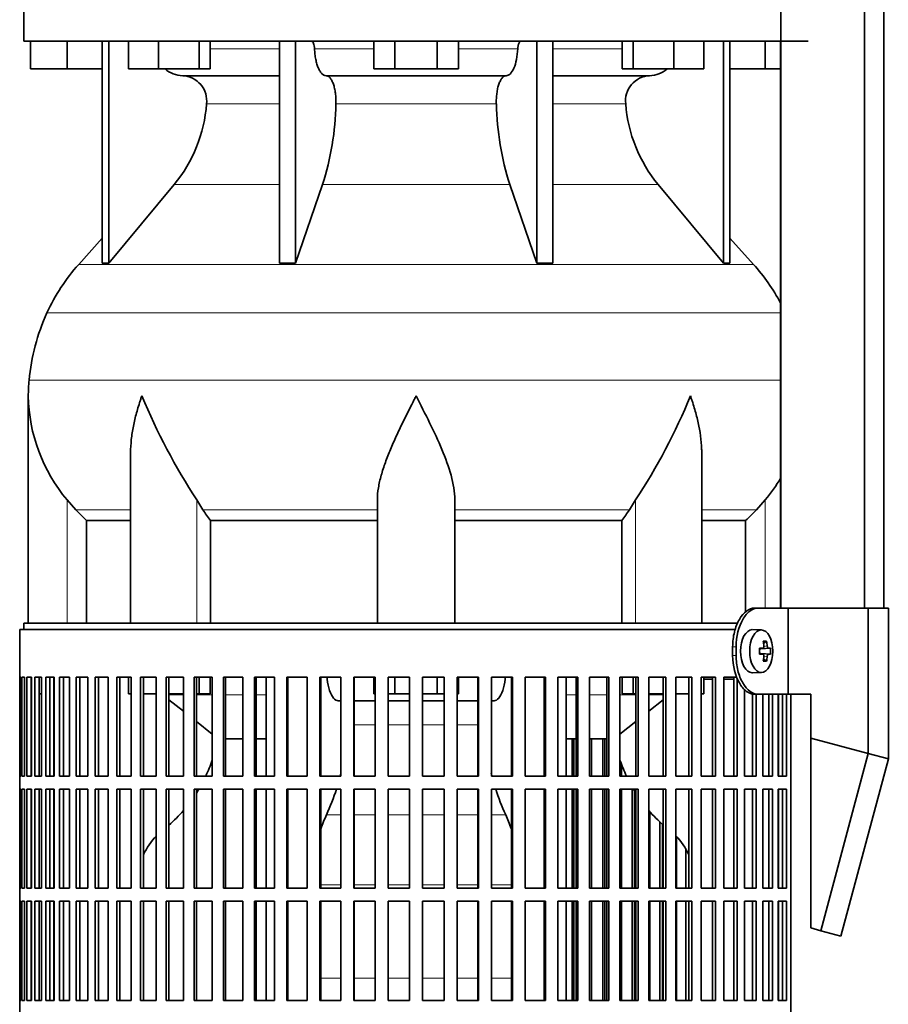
# Model space of a CAD drawing. Header units: millimetres. Extents: x 160 to 768, y -1238 to 1433.
# Tile 9 of 15: x 164 to 366, y 86 to 315. Entities that reach past the tile are written whole.
import ezdxf

# ---------------------------------------------------------------- set-up
doc = ezdxf.new("R2010")
doc.units = ezdxf.units.MM
for name, color, linetype in [('LOW_134-5', 7, 'Continuous'), ('M5X8_UNI7687', 7, 'Continuous'), ('VSI134_DIFFUSORE', 7, 'Continuous'), ('VSI134_FILTRO_A', 7, 'Continuous'), ('VSI134_FILTRO_B', 7, 'Continuous'), ('VSI134_SUPPORTO_', 7, 'Continuous'), ('VSI134_TERMINALE', 7, 'Continuous')]:
    doc.layers.add(name, color=color, linetype=linetype)

# ---------------------------------------------------------------- blocks, each defined once
blk = doc.blocks.new('SE')
at = {"layer": 'LOW_134-5', "color": 7, "linetype": 'Continuous', "lineweight": 35}
for p, q in [((340.92, 919.68), (340.92, 178.18)), ((360.31, 178.18), (360.31, 919.68)), ((364.86, 178.18), (364.86, 919.68)), ((340.85, 309.68), (340.85, 178.18))]:
    blk.add_line(p, q, dxfattribs=at)
at = {"layer": 'M5X8_UNI7687', "color": 7, "linetype": 'Continuous', "lineweight": 35}
for p, q in [((336.43, 173.11), (334.34, 173.18)), ((337.6, 170.52), (336.93, 169.98)), ((335.95, 168.81), (336.75, 168.89)), ((336.75, 167.47), (335.95, 167.56)), ((338.49, 168.88), (336.27, 168.72)), ((338.49, 167.49), (336.27, 167.65)), ((337.6, 165.85), (336.93, 166.39)), ((334.34, 163.18), (336.43, 163.25))]:
    blk.add_line(p, q, dxfattribs=at)
at = {"layer": 'M5X8_UNI7687', "color": 4, "linetype": 'Continuous', "lineweight": 9}
for p, q in [((336.99, 169.31), (337.78, 169.39)), ((335.95, 168.81), (336.73, 168.89)), ((336.73, 167.47), (335.95, 167.56)), ((338.05, 168.89), (336.27, 168.72)), ((336.27, 167.65), (338.05, 167.47)), ((337.78, 166.98), (336.99, 167.05))]:
    blk.add_line(p, q, dxfattribs=at)
at = {"layer": 'M5X8_UNI7687', "color": 7, "linetype": 'Continuous', "lineweight": 35}
blk.add_arc((329.25, 168.18), 9.27, 355.7167, 4.2833, dxfattribs=at)
for centre, major_axis, ratio, start_param, end_param in [((334.29, 168.18), (0, -5), 0.544639, 3.141593, 6.283185), ((330.94, 165.12), (7.92, 4.79), 0.318449, 0.410036, 0.559729), ((329.18, 168.18), (0, 10), 0.788011, 4.833518, 4.948078), ((329.01, 168.18), (0, 10), 0.882948, 4.833518, 4.948078), ((329.1, 168.03), (9.97, 0.73), 0.047468, 0.695348, 0.809907), ((332.61, 168.18), (0, -9.26), 0.361923, 1.49595, 1.645642), ((336.27, 169.22), (-0.975, -0.099), 0.510424, 1.182652, 1.511361), ((336.27, 167.15), (-0.975, 0.099), 0.510424, 4.771824, 5.100533), ((329.1, 168.34), (9.97, -0.73), 0.047468, -0.809907, -0.695348), ((329.18, 168.18), (0, -10), 0.788011, 1.335108, 1.449667), ((329.01, 168.18), (0, -10), 0.882948, 1.335108, 1.449667), ((329.1, 168.03), (9.97, 0.73), 0.047468, 0.33853, 0.453089), ((329.1, 168.34), (9.97, -0.73), 0.047468, -0.453089, -0.33853), ((330.94, 171.25), (7.92, -4.79), 0.318449, -0.559729, -0.410036), ((334.29, 168.18), (0, -5), 0.544639, 0, 0.01805)]:
    blk.add_ellipse(centre, major_axis=major_axis, ratio=ratio, start_param=start_param, end_param=end_param, dxfattribs=at)
blk.add_ellipse((336.38, 168.18), major_axis=(0, -4.93), ratio=0.544639, dxfattribs=at)
for points in [[(336.73, 168.89), (336.74, 168.89), (336.77, 168.9), (336.8, 168.9), (336.82, 168.92), (336.85, 168.93), (336.88, 168.95), (336.9, 168.98), (336.92, 169.01), (336.94, 169.04), (336.96, 169.08), (336.98, 169.12), (336.99, 169.16), (337, 169.2), (337, 169.25), (337.01, 169.29), (337.01, 169.34), (337.01, 169.37), (337, 169.39)], [(337.78, 169.39), (337.78, 169.37), (337.78, 169.34), (337.79, 169.29), (337.8, 169.25), (337.81, 169.2), (337.83, 169.16), (337.84, 169.12), (337.86, 169.08), (337.88, 169.04), (337.9, 169.01), (337.92, 168.98), (337.94, 168.95), (337.96, 168.93), (337.98, 168.92), (338, 168.9), (338.03, 168.9), (338.04, 168.89), (338.05, 168.89)], [(337, 166.98), (337.01, 166.99), (337.01, 167.03), (337.01, 167.07), (337, 167.12), (337, 167.16), (336.99, 167.21), (336.98, 167.25), (336.96, 167.29), (336.94, 167.33), (336.92, 167.36), (336.9, 167.39), (336.88, 167.41), (336.85, 167.43), (336.82, 167.45), (336.8, 167.46), (336.77, 167.47), (336.74, 167.47), (336.73, 167.47)], [(338.05, 167.47), (338.04, 167.47), (338.03, 167.47), (338, 167.46), (337.98, 167.45), (337.96, 167.43), (337.94, 167.41), (337.92, 167.39), (337.9, 167.36), (337.88, 167.33), (337.86, 167.29), (337.84, 167.25), (337.83, 167.21), (337.81, 167.16), (337.8, 167.12), (337.79, 167.07), (337.78, 167.03), (337.78, 166.99), (337.78, 166.98)]]:
    blk.add_open_spline(points, degree=3, dxfattribs=at)
at = {"layer": 'VSI134_DIFFUSORE', "color": 7, "linetype": 'Continuous', "lineweight": 35}
for p, q in [((165.29, 319.68), (165.29, 309.68)), ((165.29, 309.68), (347.29, 309.68)), ((166.79, 303.28), (166.79, 309.68)), ((166.79, 303.28), (166.79, 309.68)), ((175.29, 303.28), (175.29, 309.68)), ((183.46, 309.68), (183.46, 258.23)), ((184.99, 309.68), (184.99, 258.23)), ((189.53, 303.28), (189.53, 309.68)), ((196.47, 303.28), (196.47, 309.68)), ((205.95, 303.28), (205.95, 309.68)), ((208.49, 303.28), (208.49, 309.68)), ((224.59, 309.68), (224.59, 258.23)), ((228.29, 309.68), (228.29, 258.23)), ((246.47, 303.28), (246.47, 309.68)), ((251.38, 303.28), (251.38, 309.68)), ((261.2, 303.28), (261.2, 309.68)), ((266.1, 303.28), (266.1, 309.68)), ((284.29, 309.68), (284.29, 258.23)), ((287.99, 309.68), (287.99, 258.23)), ((304.08, 303.28), (304.08, 309.68)), ((306.63, 303.28), (306.63, 309.68)), ((316.11, 303.28), (316.11, 309.68)), ((323.05, 303.28), (323.05, 309.68)), ((327.59, 309.68), (327.59, 258.23)), ((329.12, 309.68), (329.12, 258.23)), ((337.29, 303.28), (337.29, 309.68)), ((175.29, 303.28), (166.79, 303.28)), ((183.46, 303.28), (175.29, 303.28)), ((196.47, 303.28), (189.53, 303.28)), ((205.95, 303.28), (196.47, 303.28)), ((202.12, 301.68), (224.59, 301.68)), ((208.49, 303.28), (205.95, 303.28)), ((235.38, 301.68), (277.2, 301.68)), ((251.38, 303.28), (246.47, 303.28)), ((261.2, 303.28), (251.38, 303.28)), ((266.1, 303.28), (261.2, 303.28)), ((287.99, 301.68), (310.46, 301.68)), ((306.63, 303.28), (304.08, 303.28)), ((316.11, 303.28), (306.63, 303.28)), ((323.05, 303.28), (316.11, 303.28)), ((337.29, 303.28), (329.12, 303.28)), ((340.85, 303.28), (337.29, 303.28)), ((184.99, 258.23), (200.15, 276.44)), ((228.29, 258.23), (234.57, 276.44)), ((278.01, 276.44), (284.29, 258.23)), ((312.43, 276.44), (327.59, 258.23)), ((183.46, 264), (177.99, 257.93)), ((334.59, 257.93), (329.12, 264)), ((183.46, 258.23), (184.99, 258.23)), ((224.59, 258.23), (228.29, 258.23)), ((284.29, 258.23), (287.99, 258.23)), ((327.59, 258.23), (329.12, 258.23)), ((166.29, 227.42), (166.29, 174.68)), ((190.01, 214.04), (190.01, 174.68)), ((322.57, 174.68), (322.57, 214.04)), ((177.3, 200.98), (175.29, 203.28)), ((206.8, 200.98), (205.38, 203.28)), ((247.29, 174.68), (247.29, 203.28)), ((265.29, 174.68), (265.29, 203.28)), ((307.2, 203.28), (305.78, 200.98)), ((337.29, 203.28), (335.28, 200.98)), ((179.82, 198.54), (190.01, 198.54)), ((179.82, 174.68), (179.82, 198.54)), ((208.58, 198.54), (247.29, 198.54)), ((208.58, 174.68), (208.58, 198.54)), ((265.29, 198.54), (304, 198.54)), ((304, 198.54), (304, 174.68)), ((322.57, 198.54), (332.76, 198.54)), ((332.76, 198.54), (332.76, 177.32))]:
    blk.add_line(p, q, dxfattribs=at)
at = {"layer": 'VSI134_DIFFUSORE', "color": 4, "linetype": 'Continuous', "lineweight": 9}
for p, q in [((208.49, 307.91), (224.59, 307.91)), ((232.72, 307.91), (246.47, 307.91)), ((266.1, 307.91), (279.86, 307.91)), ((287.99, 307.91), (304.08, 307.91)), ((224.59, 295.14), (207.66, 295.14)), ((274.9, 295.14), (237.68, 295.14)), ((304.92, 295.14), (287.99, 295.14)), ((200.15, 276.44), (224.59, 276.44)), ((234.57, 276.44), (278.01, 276.44)), ((287.99, 276.44), (312.43, 276.44)), ((177.99, 257.93), (334.59, 257.93)), ((340.85, 246.67), (170.62, 246.67)), ((166.46, 231.04), (340.85, 231.04)), ((175.29, 174.68), (175.29, 203.28)), ((205.38, 174.68), (205.38, 203.28)), ((307.2, 174.68), (307.2, 203.28)), ((337.29, 178.18), (337.29, 203.28)), ((177.3, 200.98), (190.01, 200.98)), ((206.8, 200.98), (247.29, 200.98)), ((265.29, 200.98), (305.78, 200.98)), ((322.57, 200.98), (335.28, 200.98))]:
    blk.add_line(p, q, dxfattribs=at)
at = {"layer": 'VSI134_DIFFUSORE', "color": 7, "linetype": 'Continuous', "lineweight": 35}
for centre, radius, start, end in [((202.35, 308.36), 6.68, 229.5852, 268.0094), ((201.83, 295.82), 5.87, 353.3223, 87.2173), ((310.73, 295.84), 5.85, 92.5772, 186.8833), ((310.23, 308.36), 6.68, 271.9979, 310.3729), ((174.36, 297.66), 33.4, 320.5472, 355.6594), ((172.72, 296.34), 64.97, 342.1602, 358.9354), ((341.37, 296.59), 66.48, 181.2569, 197.6475), ((338.33, 297.71), 33.51, 184.3996, 219.3938), ((210.69, 228.48), 44, 138, 155.5912), ((301.89, 228.48), 44, 27.6842, 42), ((215.24, 226.42), 49, 155.5912, 174.5826), ((204.79, 227.41), 38.5, 174.5826, 180.0352), ((204.98, 228.09), 38.7, 181.0159, 219.8906), ((330.99, 284.95), 149.83, 202.585, 213.0327), ((196.07, 277.31), 133.53, 326.3278, 338.0546), ((307.6, 228.09), 38.7, 320.1094, 329.446), ((239.94, 223.22), 39.91, 213.8601, 218.2043), ((272.67, 223.2), 39.88, 321.7938, 326.1418)]:
    blk.add_arc(centre, radius, start, end, dxfattribs=at)
for points, knots in [([(231.96, 309.68), (232, 309.68), (232.05, 309.67), (232.14, 309.63), (232.19, 309.6), (232.32, 309.47), (232.4, 309.34), (232.54, 309.01), (232.59, 308.82), (232.68, 308.39), (232.71, 308.15), (232.72, 307.91)], [0, 0, 0, 0, 0.125, 0.125, 0.25, 0.25, 0.5, 0.5, 0.75, 0.75, 1, 1, 1, 1]), ([(279.86, 307.91), (279.87, 308.15), (279.9, 308.38), (279.96, 308.71), (279.99, 308.81), (280.05, 309), (280.08, 309.09), (280.15, 309.26), (280.18, 309.33), (280.26, 309.45), (280.31, 309.51), (280.39, 309.6), (280.44, 309.63), (280.53, 309.67), (280.58, 309.68), (280.62, 309.68)], [0, 0, 0, 0, 0.25, 0.25, 0.375, 0.375, 0.5, 0.5, 0.625, 0.625, 0.75, 0.75, 0.875, 0.875, 1, 1, 1, 1]), ([(235.38, 301.68), (235.22, 301.68), (235.06, 301.72), (234.82, 301.84), (234.74, 301.89), (234.58, 302), (234.5, 302.07), (234.27, 302.29), (234.13, 302.48), (233.85, 302.93), (233.72, 303.18), (233.47, 303.74), (233.36, 304.06), (233.16, 304.73), (233.07, 305.09), (232.93, 305.84), (232.86, 306.24), (232.77, 307.06), (232.74, 307.48), (232.72, 307.91)], [0, 0, 0, 0, 0.125, 0.125, 0.1875, 0.1875, 0.25, 0.25, 0.375, 0.375, 0.5, 0.5, 0.625, 0.625, 0.75, 0.75, 0.875, 0.875, 1, 1, 1, 1]), ([(279.86, 307.91), (279.79, 306.2), (279.47, 304.6), (278.5, 302.33), (277.85, 301.68), (277.2, 301.68)], [0, 0, 0, 0, 0.5, 0.5, 1, 1, 1, 1]), ([(235.38, 301.68), (235.46, 301.68), (235.54, 301.67), (235.7, 301.63), (235.78, 301.6), (236.01, 301.47), (236.16, 301.34), (236.46, 301), (236.59, 300.8), (236.79, 300.44), (236.85, 300.31), (236.97, 300.03), (237.03, 299.88), (237.19, 299.42), (237.28, 299.09), (237.4, 298.55), (237.44, 298.37), (237.51, 297.99), (237.54, 297.8), (237.62, 297.21), (237.65, 296.8), (237.69, 295.97), (237.69, 295.55), (237.68, 295.14)], [0, 0, 0, 0, 0.0625, 0.0625, 0.125, 0.125, 0.25, 0.25, 0.375, 0.375, 0.4375, 0.4375, 0.5, 0.5, 0.625, 0.625, 0.6875, 0.6875, 0.75, 0.75, 0.875, 0.875, 1, 1, 1, 1]), ([(274.9, 295.14), (274.89, 295.55), (274.89, 295.97), (274.92, 296.59), (274.93, 296.79), (274.97, 297.2), (274.99, 297.4), (275.07, 297.99), (275.13, 298.37), (275.25, 298.91), (275.3, 299.08), (275.39, 299.42), (275.5, 299.74), (275.61, 300.03), (275.73, 300.3), (275.79, 300.44), (275.99, 300.8), (276.12, 301.01), (276.42, 301.34), (276.57, 301.47), (276.88, 301.64), (277.04, 301.68), (277.2, 301.68)], [0, 0, 0, 0, 0.125, 0.125, 0.1875, 0.1875, 0.25, 0.25, 0.375, 0.375, 0.4375, 0.4375, 0.5, 0.5625, 0.5625, 0.625, 0.625, 0.75, 0.75, 0.875, 0.875, 1, 1, 1, 1]), ([(192.65, 227.41), (192.56, 227.15), (192.46, 226.89), (192.28, 226.36), (192.2, 226.1), (191.94, 225.32), (191.78, 224.8), (191.32, 223.24), (191.06, 222.21), (190.61, 220.13), (190.42, 219.09), (190.15, 217.04), (190.07, 216.02), (190.02, 214.68), (190.01, 214.36), (190.01, 214.03)], [0, 0, 0, 0, 0.03125, 0.03125, 0.0625, 0.0625, 0.125, 0.125, 0.25, 0.25, 0.375, 0.375, 0.5, 0.5, 0.5400162, 0.5400162, 0.5400162, 0.5400162]), ([(256.29, 227.41), (256.16, 227.15), (256.02, 226.89), (255.76, 226.36), (255.63, 226.1), (255.23, 225.32), (254.96, 224.8), (254.18, 223.24), (253.66, 222.21), (252.65, 220.13), (252.15, 219.09), (251.21, 217.04), (250.75, 216.02), (249.91, 213.99), (249.51, 212.98), (248.97, 211.48), (248.8, 210.98), (248.48, 209.98), (248.33, 209.48), (247.91, 208), (247.69, 207.03), (247.38, 205.13), (247.29, 204.19), (247.29, 203.28)], [0, 0, 0, 0, 0.03125, 0.03125, 0.0625, 0.0625, 0.125, 0.125, 0.25, 0.25, 0.375, 0.375, 0.5, 0.5, 0.625, 0.625, 0.6875, 0.6875, 0.75, 0.75, 0.875, 0.875, 1, 1, 1, 1]), ([(265.29, 203.28), (265.29, 205.11), (264.94, 207.01), (263.84, 210.96), (263.1, 212.97), (260.56, 219.05), (258.4, 223.26), (256.29, 227.41)], [0, 0, 0, 0, 0.25, 0.25, 0.5, 0.5, 1, 1, 1, 1]), ([(322.57, 214.03), (322.57, 214.37), (322.56, 214.71), (322.47, 217.1), (322.19, 219.14), (321.52, 222.22), (321.25, 223.25), (320.8, 224.8), (320.64, 225.32), (320.38, 226.1), (320.25, 226.49), (320.12, 226.89), (320.02, 227.15), (319.98, 227.28), (319.93, 227.41)], [0.4588627, 0.4588627, 0.4588627, 0.4588627, 0.5, 0.5, 0.75, 0.75, 0.875, 0.875, 0.9375, 0.9375, 0.96875, 0.984375, 0.984375, 1, 1, 1, 1])]:
    blk.add_open_spline(points, degree=3, knots=knots, dxfattribs=at)
for points in [[(179.82, 198.54), (178.95, 199.32), (178.11, 200.14), (177.3, 200.98)], [(335.28, 200.98), (334.47, 200.14), (333.63, 199.32), (332.76, 198.54)]]:
    blk.add_open_spline(points, degree=3, dxfattribs=at)
at = {"layer": 'VSI134_FILTRO_A', "color": 7, "linetype": 'Continuous', "lineweight": 35}
for p, q in [((330.33, 173.18), (164.29, 173.18)), ((164.29, 173.18), (164.29, -27.82)), ((164.3, 162.18), (164.3, 139.18)), ((164.52, 162.18), (164.3, 162.18)), ((164.52, 162.18), (164.52, 139.18)), ((164.78, 162.18), (164.78, 139.18)), ((165.44, 162.18), (164.78, 162.18)), ((165.44, 162.18), (165.44, 139.18)), ((165.96, 162.18), (165.96, 139.18)), ((167.04, 162.18), (165.96, 162.18)), ((166.94, 162.18), (166.94, 139.18)), ((167.04, 162.18), (167.04, 139.18)), ((167.83, 162.18), (167.83, 139.18)), ((169.33, 162.18), (167.83, 162.18)), ((168.78, 162.18), (168.78, 139.18)), ((169.33, 162.18), (169.33, 139.18)), ((170.37, 162.18), (170.37, 139.18)), ((172.28, 162.18), (170.37, 162.18)), ((171.29, 162.18), (171.29, 139.18)), ((172.28, 162.18), (172.28, 139.18)), ((173.56, 162.18), (173.56, 139.18)), ((175.87, 162.18), (173.56, 162.18)), ((174.45, 162.18), (174.45, 139.18)), ((175.87, 162.18), (175.87, 139.18)), ((177.38, 162.18), (177.38, 139.18)), ((180.07, 162.18), (177.38, 162.18)), ((178.23, 162.18), (178.23, 139.18)), ((180.07, 162.18), (180.07, 139.18)), ((181.81, 162.18), (181.81, 139.18)), ((184.85, 162.18), (181.81, 162.18)), ((182.6, 162.18), (182.6, 139.18)), ((184.85, 162.18), (184.85, 139.18)), ((186.8, 162.18), (186.8, 139.18)), ((190.17, 162.18), (186.8, 162.18)), ((187.53, 162.18), (187.53, 139.18)), ((190.17, 162.18), (190.17, 139.18)), ((196, 162.18), (192.32, 162.18)), ((192.32, 162.18), (192.32, 139.18)), ((192.99, 162.18), (192.99, 139.18)), ((196, 162.18), (196, 139.18)), ((202.29, 162.18), (198.32, 162.18)), ((198.32, 162.18), (198.32, 139.18)), ((198.93, 162.18), (198.93, 139.18)), ((202.29, 162.18), (202.29, 139.18)), ((208.98, 162.18), (204.77, 162.18)), ((204.77, 162.18), (204.77, 139.18)), ((205.31, 162.18), (205.31, 139.18)), ((208.98, 162.18), (208.98, 139.18)), ((216.04, 162.18), (211.61, 162.18)), ((211.61, 162.18), (211.61, 139.18)), ((212.07, 162.18), (212.07, 139.18)), ((216.04, 162.18), (216.04, 139.18)), ((223.41, 162.18), (218.79, 162.18)), ((218.79, 162.18), (218.79, 139.18)), ((219.17, 162.18), (219.17, 139.18)), ((223.41, 162.18), (223.41, 139.18)), ((231.02, 162.18), (226.25, 162.18)), ((226.25, 162.18), (226.25, 139.18)), ((226.55, 162.18), (226.55, 139.18)), ((231.02, 162.18), (231.02, 139.18)), ((238.83, 162.18), (233.94, 162.18)), ((233.94, 162.18), (233.94, 139.18)), ((234.16, 162.18), (234.16, 139.18)), ((238.83, 162.18), (238.83, 139.18)), ((246.76, 162.18), (241.81, 162.18)), ((241.81, 162.18), (241.81, 139.18)), ((241.94, 162.18), (241.94, 139.18)), ((246.76, 162.18), (246.76, 139.18)), ((254.78, 162.18), (249.78, 162.18)), ((249.78, 162.18), (249.78, 139.18)), ((249.82, 162.18), (249.82, 139.18)), ((254.78, 162.18), (254.78, 139.18)), ((262.8, 162.18), (257.8, 162.18)), ((257.8, 162.18), (257.8, 139.18)), ((262.76, 162.18), (262.76, 139.18)), ((262.8, 162.18), (262.8, 139.18)), ((270.77, 162.18), (265.82, 162.18)), ((265.82, 162.18), (265.82, 139.18)), ((270.64, 162.18), (270.64, 139.18)), ((270.77, 162.18), (270.77, 139.18)), ((278.64, 162.18), (273.75, 162.18)), ((273.75, 162.18), (273.75, 139.18)), ((278.42, 162.18), (278.42, 139.18)), ((278.64, 162.18), (278.64, 139.18)), ((286.33, 162.18), (281.56, 162.18)), ((281.56, 162.18), (281.56, 139.18)), ((286.03, 162.18), (286.03, 139.18)), ((286.33, 162.18), (286.33, 139.18)), ((293.79, 162.18), (289.17, 162.18)), ((289.17, 162.18), (289.17, 139.18)), ((293.41, 162.18), (293.41, 139.18)), ((293.79, 162.18), (293.79, 139.18)), ((300.97, 162.18), (296.54, 162.18)), ((296.54, 162.18), (296.54, 139.18)), ((300.51, 162.18), (300.51, 139.18)), ((300.97, 162.18), (300.97, 139.18)), ((307.81, 162.18), (303.59, 162.18)), ((303.59, 162.18), (303.59, 139.18)), ((307.27, 162.18), (307.27, 139.18)), ((307.81, 162.18), (307.81, 139.18)), ((314.26, 162.18), (310.29, 162.18)), ((310.29, 162.18), (310.29, 139.18)), ((313.65, 162.18), (313.65, 139.18)), ((314.26, 162.18), (314.26, 139.18)), ((320.26, 162.18), (316.58, 162.18)), ((316.58, 162.18), (316.58, 139.18)), ((319.59, 162.18), (319.59, 139.18)), ((320.26, 162.18), (320.26, 139.18)), ((325.78, 162.18), (322.41, 162.18)), ((322.41, 162.18), (322.41, 139.18)), ((325.05, 162.18), (325.05, 139.18)), ((325.78, 162.18), (325.78, 139.18)), ((330.77, 162.18), (327.73, 162.18)), ((327.73, 162.18), (327.73, 139.18)), ((329.98, 162.18), (329.98, 139.18)), ((330.77, 161.92), (330.77, 139.18)), ((332.51, 159.25), (332.51, 139.18)), ((334.35, 158.25), (334.35, 139.18)), ((335.2, 158.18), (335.2, 139.18)), ((336.71, 158.18), (336.71, 139.18)), ((338.13, 158.18), (338.13, 139.18)), ((339.02, 158.18), (339.02, 139.18)), ((340.3, 158.18), (340.3, 139.18)), ((341.29, 158.18), (341.29, 139.18)), ((342.21, 158.18), (342.21, 139.18)), ((343.28, 158.18), (343.28, -19.04)), ((164.52, 139.18), (164.3, 139.18)), ((165.44, 139.18), (164.78, 139.18)), ((167.04, 139.18), (165.96, 139.18)), ((169.33, 139.18), (167.83, 139.18)), ((172.28, 139.18), (170.37, 139.18)), ((175.87, 139.18), (173.56, 139.18)), ((180.07, 139.18), (177.38, 139.18)), ((184.85, 139.18), (181.81, 139.18)), ((190.17, 139.18), (186.8, 139.18)), ((196, 139.18), (192.32, 139.18)), ((202.29, 139.18), (198.32, 139.18)), ((208.98, 139.18), (204.77, 139.18)), ((216.04, 139.18), (211.61, 139.18)), ((223.41, 139.18), (218.79, 139.18)), ((231.02, 139.18), (226.25, 139.18)), ((238.83, 139.18), (233.94, 139.18)), ((246.76, 139.18), (241.81, 139.18)), ((254.78, 139.18), (249.78, 139.18)), ((262.8, 139.18), (257.8, 139.18)), ((270.77, 139.18), (265.82, 139.18)), ((278.64, 139.18), (273.75, 139.18)), ((286.33, 139.18), (281.56, 139.18)), ((293.79, 139.18), (289.17, 139.18)), ((300.97, 139.18), (296.54, 139.18)), ((307.81, 139.18), (303.59, 139.18)), ((314.26, 139.18), (310.29, 139.18)), ((320.26, 139.18), (316.58, 139.18)), ((325.78, 139.18), (322.41, 139.18)), ((330.77, 139.18), (327.73, 139.18)), ((335.2, 139.18), (332.51, 139.18)), ((339.02, 139.18), (336.71, 139.18)), ((342.21, 139.18), (340.3, 139.18)), ((164.3, 136.18), (164.3, 113.18)), ((164.52, 136.18), (164.3, 136.18)), ((164.52, 136.18), (164.52, 113.18)), ((164.78, 136.18), (164.78, 113.18)), ((165.44, 136.18), (164.78, 136.18)), ((165.44, 136.18), (165.44, 113.18)), ((165.96, 136.18), (165.96, 113.18)), ((167.04, 136.18), (165.96, 136.18)), ((166.94, 136.18), (166.94, 113.18)), ((167.04, 136.18), (167.04, 113.18)), ((167.83, 136.18), (167.83, 113.18)), ((169.33, 136.18), (167.83, 136.18)), ((168.78, 136.18), (168.78, 113.18)), ((169.33, 136.18), (169.33, 113.18)), ((170.37, 136.18), (170.37, 113.18)), ((172.28, 136.18), (170.37, 136.18)), ((171.29, 136.18), (171.29, 113.18)), ((172.28, 136.18), (172.28, 113.18)), ((173.56, 136.18), (173.56, 113.18)), ((175.87, 136.18), (173.56, 136.18)), ((174.45, 136.18), (174.45, 113.18)), ((175.87, 136.18), (175.87, 113.18)), ((177.38, 136.18), (177.38, 113.18)), ((180.07, 136.18), (177.38, 136.18)), ((178.23, 136.18), (178.23, 113.18)), ((180.07, 136.18), (180.07, 113.18)), ((181.81, 136.18), (181.81, 113.18)), ((184.85, 136.18), (181.81, 136.18)), ((182.6, 136.18), (182.6, 113.18)), ((184.85, 136.18), (184.85, 113.18)), ((186.8, 136.18), (186.8, 113.18)), ((190.17, 136.18), (186.8, 136.18)), ((187.53, 136.18), (187.53, 113.18)), ((190.17, 136.18), (190.17, 113.18)), ((196, 136.18), (192.32, 136.18)), ((192.32, 136.18), (192.32, 113.18)), ((192.99, 136.18), (192.99, 113.18)), ((196, 136.18), (196, 113.18)), ((202.29, 136.18), (198.32, 136.18)), ((198.32, 136.18), (198.32, 113.18)), ((198.93, 136.18), (198.93, 113.18)), ((202.29, 136.18), (202.29, 113.18)), ((208.98, 136.18), (204.77, 136.18)), ((204.77, 136.18), (204.77, 113.18)), ((205.31, 136.18), (205.31, 113.18)), ((208.98, 136.18), (208.98, 113.18)), ((216.04, 136.18), (211.61, 136.18)), ((211.61, 136.18), (211.61, 113.18)), ((212.07, 136.18), (212.07, 113.18)), ((216.04, 136.18), (216.04, 113.18)), ((223.41, 136.18), (218.79, 136.18)), ((218.79, 136.18), (218.79, 113.18)), ((219.17, 136.18), (219.17, 113.18)), ((223.41, 136.18), (223.41, 113.18)), ((231.02, 136.18), (226.25, 136.18)), ((226.25, 136.18), (226.25, 113.18)), ((226.55, 136.18), (226.55, 113.18)), ((231.02, 136.18), (231.02, 113.18)), ((238.83, 136.18), (233.94, 136.18)), ((233.94, 136.18), (233.94, 113.18)), ((234.16, 136.18), (234.16, 113.18)), ((238.83, 136.18), (238.83, 113.18)), ((246.76, 136.18), (241.81, 136.18)), ((241.81, 136.18), (241.81, 113.18)), ((241.94, 136.18), (241.94, 113.18)), ((246.76, 136.18), (246.76, 113.18)), ((254.78, 136.18), (249.78, 136.18)), ((249.78, 136.18), (249.78, 113.18)), ((249.82, 136.18), (249.82, 113.18)), ((254.78, 136.18), (254.78, 113.18)), ((262.8, 136.18), (257.8, 136.18)), ((257.8, 136.18), (257.8, 113.18)), ((262.76, 136.18), (262.76, 113.18)), ((262.8, 136.18), (262.8, 113.18)), ((270.77, 136.18), (265.82, 136.18)), ((265.82, 136.18), (265.82, 113.18)), ((270.64, 136.18), (270.64, 113.18)), ((270.77, 136.18), (270.77, 113.18)), ((278.64, 136.18), (273.75, 136.18)), ((273.75, 136.18), (273.75, 113.18)), ((278.42, 136.18), (278.42, 113.18)), ((278.64, 136.18), (278.64, 113.18)), ((286.33, 136.18), (281.56, 136.18)), ((281.56, 136.18), (281.56, 113.18)), ((286.03, 136.18), (286.03, 113.18)), ((286.33, 136.18), (286.33, 113.18)), ((293.79, 136.18), (289.17, 136.18)), ((289.17, 136.18), (289.17, 113.18)), ((293.41, 136.18), (293.41, 113.18)), ((293.79, 136.18), (293.79, 113.18)), ((300.97, 136.18), (296.54, 136.18)), ((296.54, 136.18), (296.54, 113.18)), ((300.51, 136.18), (300.51, 113.18)), ((300.97, 136.18), (300.97, 113.18)), ((307.81, 136.18), (303.59, 136.18)), ((303.59, 136.18), (303.59, 113.18)), ((307.27, 136.18), (307.27, 113.18)), ((307.81, 136.18), (307.81, 113.18)), ((314.26, 136.18), (310.29, 136.18)), ((310.29, 136.18), (310.29, 113.18)), ((313.65, 136.18), (313.65, 113.18)), ((314.26, 136.18), (314.26, 113.18)), ((320.26, 136.18), (316.58, 136.18)), ((316.58, 136.18), (316.58, 113.18)), ((319.59, 136.18), (319.59, 113.18)), ((320.26, 136.18), (320.26, 113.18)), ((325.78, 136.18), (322.41, 136.18)), ((322.41, 136.18), (322.41, 113.18)), ((325.05, 136.18), (325.05, 113.18)), ((325.78, 136.18), (325.78, 113.18)), ((330.77, 136.18), (327.73, 136.18)), ((327.73, 136.18), (327.73, 113.18)), ((329.98, 136.18), (329.98, 113.18)), ((330.77, 136.18), (330.77, 113.18)), ((335.2, 136.18), (332.51, 136.18)), ((332.51, 136.18), (332.51, 113.18)), ((334.35, 136.18), (334.35, 113.18)), ((335.2, 136.18), (335.2, 113.18)), ((339.02, 136.18), (336.71, 136.18)), ((336.71, 136.18), (336.71, 113.18)), ((338.13, 136.18), (338.13, 113.18)), ((339.02, 136.18), (339.02, 113.18)), ((342.21, 136.18), (340.3, 136.18)), ((340.3, 136.18), (340.3, 113.18)), ((341.29, 136.18), (341.29, 113.18)), ((342.21, 136.18), (342.21, 113.18)), ((164.52, 113.18), (164.3, 113.18)), ((165.44, 113.18), (164.78, 113.18)), ((167.04, 113.18), (165.96, 113.18)), ((169.33, 113.18), (167.83, 113.18)), ((172.28, 113.18), (170.37, 113.18)), ((175.87, 113.18), (173.56, 113.18)), ((180.07, 113.18), (177.38, 113.18)), ((184.85, 113.18), (181.81, 113.18)), ((190.17, 113.18), (186.8, 113.18)), ((196, 113.18), (192.32, 113.18)), ((202.29, 113.18), (198.32, 113.18)), ((208.98, 113.18), (204.77, 113.18)), ((216.04, 113.18), (211.61, 113.18)), ((223.41, 113.18), (218.79, 113.18)), ((231.02, 113.18), (226.25, 113.18)), ((238.83, 113.18), (233.94, 113.18)), ((246.76, 113.18), (241.81, 113.18)), ((254.78, 113.18), (249.78, 113.18)), ((262.8, 113.18), (257.8, 113.18)), ((270.77, 113.18), (265.82, 113.18)), ((278.64, 113.18), (273.75, 113.18)), ((286.33, 113.18), (281.56, 113.18)), ((293.79, 113.18), (289.17, 113.18)), ((300.97, 113.18), (296.54, 113.18)), ((307.81, 113.18), (303.59, 113.18)), ((314.26, 113.18), (310.29, 113.18)), ((320.26, 113.18), (316.58, 113.18)), ((325.78, 113.18), (322.41, 113.18)), ((330.77, 113.18), (327.73, 113.18)), ((335.2, 113.18), (332.51, 113.18)), ((339.02, 113.18), (336.71, 113.18)), ((342.21, 113.18), (340.3, 113.18)), ((164.3, 110.18), (164.3, 87.18)), ((164.52, 110.18), (164.3, 110.18)), ((164.52, 110.18), (164.52, 87.18)), ((164.78, 110.18), (164.78, 87.18)), ((165.44, 110.18), (164.78, 110.18)), ((165.44, 110.18), (165.44, 87.18)), ((165.96, 110.18), (165.96, 87.18)), ((167.04, 110.18), (165.96, 110.18)), ((166.94, 110.18), (166.94, 87.18)), ((167.04, 110.18), (167.04, 87.18)), ((167.83, 110.18), (167.83, 87.18)), ((169.33, 110.18), (167.83, 110.18)), ((168.78, 110.18), (168.78, 87.18)), ((169.33, 110.18), (169.33, 87.18)), ((170.37, 110.18), (170.37, 87.18)), ((172.28, 110.18), (170.37, 110.18)), ((171.29, 110.18), (171.29, 87.18)), ((172.28, 110.18), (172.28, 87.18)), ((173.56, 110.18), (173.56, 87.18)), ((175.87, 110.18), (173.56, 110.18)), ((174.45, 110.18), (174.45, 87.18)), ((175.87, 110.18), (175.87, 87.18)), ((177.38, 110.18), (177.38, 87.18)), ((180.07, 110.18), (177.38, 110.18)), ((178.23, 110.18), (178.23, 87.18)), ((180.07, 110.18), (180.07, 87.18)), ((181.81, 110.18), (181.81, 87.18)), ((184.85, 110.18), (181.81, 110.18)), ((182.6, 110.18), (182.6, 87.18)), ((184.85, 110.18), (184.85, 87.18)), ((186.8, 110.18), (186.8, 87.18)), ((190.17, 110.18), (186.8, 110.18)), ((187.53, 110.18), (187.53, 87.18)), ((190.17, 110.18), (190.17, 87.18)), ((196, 110.18), (192.32, 110.18)), ((192.32, 110.18), (192.32, 87.18)), ((192.99, 110.18), (192.99, 87.18)), ((196, 110.18), (196, 87.18)), ((202.29, 110.18), (198.32, 110.18)), ((198.32, 110.18), (198.32, 87.18)), ((198.93, 110.18), (198.93, 87.18)), ((202.29, 110.18), (202.29, 87.18)), ((208.98, 110.18), (204.77, 110.18)), ((204.77, 110.18), (204.77, 87.18)), ((205.31, 110.18), (205.31, 87.18)), ((208.98, 110.18), (208.98, 87.18)), ((216.04, 110.18), (211.61, 110.18)), ((211.61, 110.18), (211.61, 87.18)), ((212.07, 110.18), (212.07, 87.18)), ((216.04, 110.18), (216.04, 87.18)), ((223.41, 110.18), (218.79, 110.18)), ((218.79, 110.18), (218.79, 87.18)), ((219.17, 110.18), (219.17, 87.18)), ((223.41, 110.18), (223.41, 87.18)), ((231.02, 110.18), (226.25, 110.18)), ((226.25, 110.18), (226.25, 87.18)), ((226.55, 110.18), (226.55, 87.18)), ((231.02, 110.18), (231.02, 87.18)), ((238.83, 110.18), (233.94, 110.18)), ((233.94, 110.18), (233.94, 87.18)), ((234.16, 110.18), (234.16, 87.18)), ((238.83, 110.18), (238.83, 87.18)), ((246.76, 110.18), (241.81, 110.18)), ((241.81, 110.18), (241.81, 87.18)), ((241.94, 110.18), (241.94, 87.18)), ((246.76, 110.18), (246.76, 87.18)), ((254.78, 110.18), (249.78, 110.18)), ((249.78, 110.18), (249.78, 87.18)), ((249.82, 110.18), (249.82, 87.18)), ((254.78, 110.18), (254.78, 87.18)), ((262.8, 110.18), (257.8, 110.18)), ((257.8, 110.18), (257.8, 87.18)), ((262.76, 110.18), (262.76, 87.18)), ((262.8, 110.18), (262.8, 87.18)), ((270.77, 110.18), (265.82, 110.18)), ((265.82, 110.18), (265.82, 87.18)), ((270.64, 110.18), (270.64, 87.18)), ((270.77, 110.18), (270.77, 87.18)), ((278.64, 110.18), (273.75, 110.18)), ((273.75, 110.18), (273.75, 87.18)), ((278.42, 110.18), (278.42, 87.18)), ((278.64, 110.18), (278.64, 87.18)), ((286.33, 110.18), (281.56, 110.18)), ((281.56, 110.18), (281.56, 87.18)), ((286.03, 110.18), (286.03, 87.18)), ((286.33, 110.18), (286.33, 87.18)), ((293.79, 110.18), (289.17, 110.18)), ((289.17, 110.18), (289.17, 87.18)), ((293.41, 110.18), (293.41, 87.18)), ((293.79, 110.18), (293.79, 87.18)), ((300.97, 110.18), (296.54, 110.18)), ((296.54, 110.18), (296.54, 87.18)), ((300.51, 110.18), (300.51, 87.18)), ((300.97, 110.18), (300.97, 87.18)), ((307.81, 110.18), (303.59, 110.18)), ((303.59, 110.18), (303.59, 87.18)), ((307.27, 110.18), (307.27, 87.18)), ((307.81, 110.18), (307.81, 87.18)), ((314.26, 110.18), (310.29, 110.18)), ((310.29, 110.18), (310.29, 87.18)), ((313.65, 110.18), (313.65, 87.18)), ((314.26, 110.18), (314.26, 87.18)), ((320.26, 110.18), (316.58, 110.18)), ((316.58, 110.18), (316.58, 87.18)), ((319.59, 110.18), (319.59, 87.18)), ((320.26, 110.18), (320.26, 87.18)), ((325.78, 110.18), (322.41, 110.18)), ((322.41, 110.18), (322.41, 87.18)), ((325.05, 110.18), (325.05, 87.18)), ((325.78, 110.18), (325.78, 87.18)), ((330.77, 110.18), (327.73, 110.18)), ((327.73, 110.18), (327.73, 87.18)), ((329.98, 110.18), (329.98, 87.18)), ((330.77, 110.18), (330.77, 87.18)), ((335.2, 110.18), (332.51, 110.18)), ((332.51, 110.18), (332.51, 87.18)), ((334.35, 110.18), (334.35, 87.18)), ((335.2, 110.18), (335.2, 87.18)), ((339.02, 110.18), (336.71, 110.18)), ((336.71, 110.18), (336.71, 87.18)), ((338.13, 110.18), (338.13, 87.18)), ((339.02, 110.18), (339.02, 87.18)), ((342.21, 110.18), (340.3, 110.18)), ((340.3, 110.18), (340.3, 87.18)), ((341.29, 110.18), (341.29, 87.18)), ((342.21, 110.18), (342.21, 87.18)), ((164.52, 87.18), (164.3, 87.18)), ((165.44, 87.18), (164.78, 87.18)), ((167.04, 87.18), (165.96, 87.18)), ((169.33, 87.18), (167.83, 87.18)), ((172.28, 87.18), (170.37, 87.18)), ((175.87, 87.18), (173.56, 87.18)), ((180.07, 87.18), (177.38, 87.18)), ((184.85, 87.18), (181.81, 87.18)), ((190.17, 87.18), (186.8, 87.18)), ((196, 87.18), (192.32, 87.18)), ((202.29, 87.18), (198.32, 87.18)), ((208.98, 87.18), (204.77, 87.18)), ((216.04, 87.18), (211.61, 87.18)), ((223.41, 87.18), (218.79, 87.18)), ((231.02, 87.18), (226.25, 87.18)), ((238.83, 87.18), (233.94, 87.18)), ((246.76, 87.18), (241.81, 87.18)), ((254.78, 87.18), (249.78, 87.18)), ((262.8, 87.18), (257.8, 87.18)), ((270.77, 87.18), (265.82, 87.18)), ((278.64, 87.18), (273.75, 87.18)), ((286.33, 87.18), (281.56, 87.18)), ((293.79, 87.18), (289.17, 87.18)), ((300.97, 87.18), (296.54, 87.18)), ((307.81, 87.18), (303.59, 87.18)), ((314.26, 87.18), (310.29, 87.18)), ((320.26, 87.18), (316.58, 87.18)), ((325.78, 87.18), (322.41, 87.18)), ((330.77, 87.18), (327.73, 87.18)), ((335.2, 87.18), (332.51, 87.18)), ((339.02, 87.18), (336.71, 87.18)), ((342.21, 87.18), (340.3, 87.18))]:
    blk.add_line(p, q, dxfattribs=at)
at = {"layer": 'VSI134_FILTRO_B', "color": 7, "linetype": 'Continuous', "lineweight": 35}
for p, q in [((292.47, 147.89), (292.47, 139.18)), ((292.89, 147.89), (292.89, 139.18)), ((297, 147.89), (297, 139.18)), ((299.61, 147.89), (299.61, 139.18)), ((300.11, 147.89), (300.11, 139.18)), ((303.94, 141.97), (303.94, 139.18)), ((292.47, 136.18), (292.47, 113.18)), ((292.89, 136.18), (292.89, 113.18)), ((297, 136.18), (297, 113.18)), ((299.61, 136.18), (299.61, 113.18)), ((300.11, 136.18), (300.11, 113.18)), ((303.94, 136.18), (303.94, 113.18)), ((306.42, 136.18), (306.42, 113.18)), ((306.99, 135.72), (306.99, 113.18)), ((310.51, 130.96), (310.51, 113.18)), ((312.85, 128.57), (312.85, 113.18)), ((313.49, 127.99), (313.49, 113.18)), ((316.68, 125.25), (316.68, 113.18)), ((318.84, 122.38), (318.84, 113.18)), ((319.55, 121), (319.55, 113.18)), ((292.47, 110.18), (292.47, 87.18)), ((292.89, 110.18), (292.89, 87.18)), ((297, 110.18), (297, 87.18)), ((299.61, 110.18), (299.61, 87.18)), ((300.11, 110.18), (300.11, 87.18)), ((303.94, 110.18), (303.94, 87.18)), ((306.42, 110.18), (306.42, 87.18)), ((306.99, 110.18), (306.99, 87.18)), ((310.51, 110.18), (310.51, 87.18)), ((312.85, 110.18), (312.85, 87.18)), ((313.49, 110.18), (313.49, 87.18)), ((316.68, 110.18), (316.68, 87.18)), ((318.84, 110.18), (318.84, 87.18)), ((319.55, 110.18), (319.55, 87.18))]:
    blk.add_line(p, q, dxfattribs=at)
at = {"layer": 'VSI134_SUPPORTO_', "color": 7, "linetype": 'Continuous', "lineweight": 35}
for p, q in [((330.94, 174.68), (165.29, 174.68)), ((165.29, 174.68), (165.29, 173.18)), ((172.22, 139.18), (172.22, 162.18)), ((189.53, 158.28), (189.53, 162.18)), ((205.95, 158.28), (205.95, 162.18)), ((208.49, 158.28), (208.49, 162.18)), ((221.47, 162.18), (221.47, 139.18)), ((246.47, 158.28), (246.47, 162.18)), ((251.38, 158.28), (251.38, 162.18)), ((261.2, 158.28), (261.2, 162.18)), ((266.1, 158.28), (266.1, 162.18)), ((291.11, 162.18), (291.11, 139.18)), ((304.08, 158.28), (304.08, 162.18)), ((306.63, 158.28), (306.63, 162.18)), ((323.05, 158.28), (323.05, 162.18)), ((325.05, 161.68), (323.05, 161.68)), ((329.98, 161.68), (327.73, 161.68)), ((167.04, 158.28), (166.94, 158.28)), ((169.33, 158.28), (168.78, 158.28)), ((190.17, 158.28), (189.53, 158.28)), ((196, 158.28), (192.99, 158.28)), ((202.29, 158.28), (198.93, 158.28)), ((205.95, 158.28), (205.31, 158.28)), ((208.49, 158.28), (205.95, 158.28)), ((246.76, 158.28), (246.47, 158.28)), ((251.38, 158.28), (249.82, 158.28)), ((254.78, 158.28), (251.38, 158.28)), ((261.2, 158.28), (257.8, 158.28)), ((262.76, 158.28), (261.2, 158.28)), ((266.1, 158.28), (265.82, 158.28)), ((306.63, 158.28), (304.08, 158.28)), ((307.27, 158.28), (306.63, 158.28)), ((313.65, 158.28), (310.29, 158.28)), ((319.59, 158.28), (316.58, 158.28)), ((323.05, 158.28), (322.41, 158.28)), ((340.36, 139.18), (340.36, 158.18)), ((198.93, 156.9), (202.29, 154.25)), ((238.83, 156.68), (238.22, 156.68)), ((246.76, 156.68), (241.94, 156.68)), ((254.78, 156.68), (249.82, 156.68)), ((262.76, 156.68), (257.8, 156.68)), ((270.64, 156.68), (265.82, 156.68)), ((274.36, 156.68), (273.75, 156.68)), ((310.29, 154.25), (313.65, 156.9)), ((205.31, 151.86), (208.98, 148.95)), ((303.59, 148.95), (307.27, 151.86)), ((212.07, 147.89), (216.04, 147.89)), ((219.17, 147.89), (221.47, 147.89)), ((291.11, 147.89), (293.41, 147.89)), ((296.54, 147.89), (300.51, 147.89)), ((172.22, 113.18), (172.22, 136.18)), ((221.47, 136.18), (221.47, 113.18)), ((291.11, 136.18), (291.11, 113.18)), ((340.36, 113.18), (340.36, 136.18)), ((172.22, 87.18), (172.22, 110.18)), ((221.47, 110.18), (221.47, 87.18)), ((291.11, 110.18), (291.11, 87.18)), ((340.36, 87.18), (340.36, 110.18))]:
    blk.add_line(p, q, dxfattribs=at)
at = {"layer": 'VSI134_SUPPORTO_', "color": 4, "linetype": 'Continuous', "lineweight": 9}
for p, q in [((202.29, 158.03), (198.93, 158.03)), ((208.98, 158.03), (205.31, 158.03)), ((216.04, 158.03), (212.07, 158.03)), ((221.47, 158.03), (219.17, 158.03)), ((293.41, 158.03), (291.11, 158.03)), ((300.51, 158.03), (296.54, 158.03)), ((307.27, 158.03), (303.59, 158.03)), ((313.65, 158.03), (310.29, 158.03)), ((241.94, 151.08), (246.76, 151.08)), ((249.82, 151.08), (254.78, 151.08)), ((257.8, 151.08), (262.76, 151.08)), ((265.82, 151.08), (270.64, 151.08)), ((235.49, 130.24), (238.83, 130.24)), ((241.94, 130.24), (246.76, 130.24)), ((249.82, 130.24), (254.78, 130.24)), ((257.8, 130.24), (262.76, 130.24)), ((265.82, 130.24), (270.64, 130.24)), ((273.75, 130.24), (277.09, 130.24)), ((234.16, 113.95), (238.83, 113.95)), ((241.94, 113.95), (246.76, 113.95)), ((249.82, 113.95), (254.78, 113.95)), ((257.8, 113.95), (262.76, 113.95)), ((265.82, 113.95), (270.64, 113.95)), ((273.75, 113.95), (278.42, 113.95)), ((234.16, 92.3), (238.83, 92.3)), ((241.94, 92.3), (246.76, 92.3)), ((249.82, 92.3), (254.78, 92.3)), ((257.8, 92.3), (262.76, 92.3)), ((265.82, 92.3), (270.64, 92.3)), ((273.75, 92.3), (278.42, 92.3))]:
    blk.add_line(p, q, dxfattribs=at)
at = {"layer": 'VSI134_SUPPORTO_', "color": 7, "linetype": 'Continuous', "lineweight": 35}
for centre, radius, start, end in [((189.04, 151.81), 51.21, 345.7276, 346.5315), ((323.56, 151.81), 51.24, 193.4782, 194.277), ((189.04, 151.81), 51.21, 335.1004, 342.2404), ((323.56, 151.81), 51.24, 197.7563, 204.8944), ((268.86, 115.18), 36.61, 155.6995, 161.152), ((243.73, 115.18), 36.6, 18.895, 24.3032)]:
    blk.add_arc(centre, radius, start, end, dxfattribs=at)
for centre, major_axis, start_param, end_param in [((178.68, 155.14), (0, -35), 1.097453, 1.214155), ((333.9, 155.14), (0, -35), 5.06903, 5.185732), ((178.68, 155.14), (0, -35), 0.967176, 0.998482), ((333.9, 155.14), (0, -35), -0.998482, -0.967176), ((178.68, 155.14), (0, -35), 0.676569, 0.818266), ((333.9, 155.14), (0, -35), 5.464919, 5.606617), ((205.48, 114.41), (0, 15), 0.752814, 1.121918), ((307.1, 114.41), (0, 15), 5.161267, 5.530371)]:
    blk.add_ellipse(centre, major_axis=major_axis, ratio=0.92388, start_param=start_param, end_param=end_param, dxfattribs=at)
for points, knots in [([(235.6, 162.18), (235.61, 162.02), (235.62, 161.86), (235.75, 160.75), (235.94, 159.85), (236.44, 158.34), (236.76, 157.73), (237.45, 156.9), (237.83, 156.68), (238.22, 156.68)], [0.2091858, 0.2091858, 0.2091858, 0.2091858, 0.25, 0.25, 0.5, 0.5, 0.75, 0.75, 1, 1, 1, 1]), ([(274.36, 156.68), (274.75, 156.68), (275.13, 156.9), (275.82, 157.73), (276.14, 158.34), (276.64, 159.85), (276.83, 160.75), (276.96, 161.87), (276.97, 162.02), (276.98, 162.18)], [0, 0, 0, 0, 0.25, 0.25, 0.5, 0.5, 0.75, 0.75, 0.7906554, 0.7906554, 0.7906554, 0.7906554]), ([(238.83, 156.52), (238.8, 156.54), (238.77, 156.56), (238.61, 156.65), (238.48, 156.68), (238.34, 156.68)], [0.8474962, 0.8474962, 0.8474962, 0.8474962, 0.875, 0.875, 1, 1, 1, 1]), ([(273.75, 156.52), (273.78, 156.54), (273.81, 156.56), (273.97, 156.65), (274.1, 156.68), (274.24, 156.68)], [0.8474962, 0.8474962, 0.8474962, 0.8474962, 0.875, 0.875, 1, 1, 1, 1])]:
    blk.add_open_spline(points, degree=3, knots=knots, dxfattribs=at)
at = {"layer": 'VSI134_TERMINALE', "color": 7, "linetype": 'Continuous', "lineweight": 35}
for p, q in [((334.81, 178.18), (335.61, 178.18)), ((335.61, 178.18), (342.62, 178.18)), ((342.62, 178.18), (361.19, 178.18)), ((342.62, 158.18), (342.62, 178.18)), ((361.19, 178.18), (365.87, 178.18)), ((361.19, 178.18), (361.19, 144.44)), ((365.87, 143.18), (365.87, 178.18)), ((329.74, 169.18), (329.74, 167.18)), ((330.54, 169.18), (330.54, 167.18)), ((335.61, 158.18), (334.81, 158.18)), ((335.61, 158.18), (342.62, 158.18)), ((342.62, 158.18), (347.85, 158.18)), ((347.85, 148.01), (347.85, 158.18)), ((347.85, 103.97), (347.85, 148.01)), ((347.85, 148.01), (361.19, 144.44)), ((350.18, 103.35), (361.19, 144.44)), ((361.19, 144.44), (365.87, 143.18)), ((354.86, 102.09), (365.87, 143.18)), ((347.85, 103.97), (350.18, 103.35)), ((354.86, 102.09), (350.18, 103.35))]:
    blk.add_line(p, q, dxfattribs=at)
at = {"layer": 'VSI134_TERMINALE', "color": 4, "linetype": 'Continuous', "lineweight": 9}
for p, q in [((329.74, 169.18), (330.54, 169.18)), ((330.54, 167.18), (329.74, 167.18))]:
    blk.add_line(p, q, dxfattribs=at)
at = {"layer": 'VSI134_TERMINALE', "color": 7, "linetype": 'Continuous', "lineweight": 35}
for points in [[(329.74, 169.18), (329.74, 170.37), (329.88, 171.54), (330.42, 173.72), (330.82, 174.72), (332.26, 177.21), (333.57, 178.18), (334.81, 178.18)], [(335.61, 178.18), (334.99, 178.18), (334.36, 177.95), (333.15, 177.05), (332.58, 176.38), (331.14, 173.9), (330.54, 171.56), (330.54, 169.18)], [(334.81, 158.18), (334.19, 158.18), (333.56, 158.42), (332.35, 159.32), (331.78, 159.98), (330.34, 162.47), (329.74, 164.8), (329.74, 167.18)], [(330.54, 167.18), (330.54, 165.99), (330.68, 164.83), (331.22, 162.65), (331.62, 161.65), (333.06, 159.16), (334.37, 158.18), (335.61, 158.18)]]:
    blk.add_open_spline(points, degree=3, knots=[0, 0, 0, 0, 0.25, 0.25, 0.5, 0.5, 1, 1, 1, 1], dxfattribs=at)

msp = doc.modelspace()

# ---------------------------------------------------------------- block references
msp.add_blockref('SE', (0, 0))

doc.saveas('drawing.dxf')
